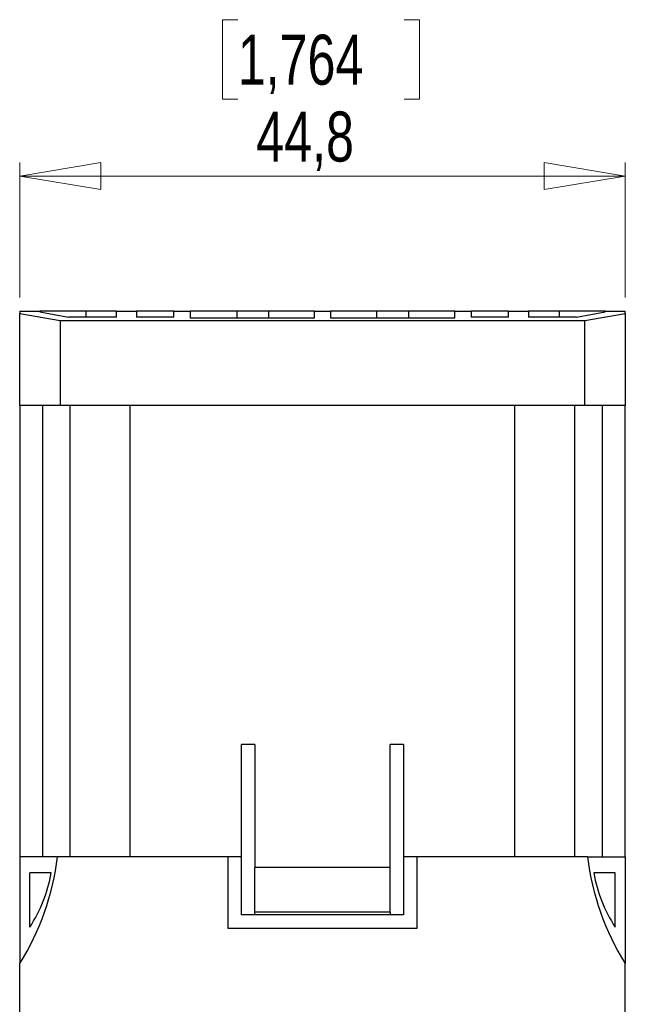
# Model space of a CAD drawing. Header units: millimetres. Extents: x 0 to 420, y 0 to 297.
# Tile 3 of 16: x 179 to 224, y 74 to 147. Entities that reach past the tile are written whole.
import ezdxf

# ---------------------------------------------------------------- set-up
doc = ezdxf.new("R2010")
doc.units = ezdxf.units.MM
doc.styles.add('SLDTEXTSTYLE3', font='TXT', dxfattribs={"width": 0.75})
doc.dimstyles.new('SLDDIMSTYLE0', dxfattribs={"dimtxt": 3.704167, "dimasz": 6, "dimexe": 0, "dimexo": 0.0625, "dimgap": 0.926042, "dimtad": 1, "dimdec": 1, "dimrnd": 1e-09, "dimzin": 12, "dimdsep": 46, "dimtxsty": 'SLDTEXTSTYLE3', "dimblk1": 'CLOSED', "dimblk2": 'CLOSED', "dimsah": 1, "dimcen": 0.09, "dimadec": 0, "dimazin": 3, "dimtfac": 1, "dimtdec": 1, "dimtofl": 0, "dimtmove": 0, "dimatfit": 3, "dimldrblk": 'CLOSED', "dimfxl": 0, "dimfrac": 2, "dimtolj": 1, "dimtzin": 12, "dimarcsym": 0})

# ---------------------------------------------------------------- blocks, each defined once
blk = doc.blocks.new('_CLOSED')
at = {"color": 0, "linetype": 'ByBlock', "lineweight": -2}
for p, q in [((-1, 0.166667), (0, 0)), ((-1, 0.166667), (-1, -0.166667)), ((0, 0), (-1, -0.166667)), ((0, 0), (-1, 0))]:
    blk.add_line(p, q, dxfattribs=at)
blk = doc.blocks.new('_D_1')
at = {"color": 7, "linetype": 'Continuous', "lineweight": 18}
for p, q in [((195.539, 147.109), (194.412, 147.109)), ((194.412, 147.109), (194.412, 141.223)), ((207.852, 147.109), (208.979, 147.109)), ((208.979, 147.109), (208.979, 141.223)), ((194.412, 141.223), (195.539, 141.223)), ((208.979, 141.223), (207.852, 141.223)), ((179.412, 126.533), (179.412, 136.533)), ((224.212, 126.533), (224.212, 136.533)), ((179.412, 135.533), (224.212, 135.533))]:
    blk.add_line(p, q, dxfattribs=at)
at = {"color": 7, "linetype": 'Continuous', "lineweight": 18, "xscale": 6, "yscale": 6, "rotation": 180.0000000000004}
blk.add_blockref('_CLOSED', (179.412, 135.533, -6.896), dxfattribs=at)
at = {"color": 7, "linetype": 'Continuous', "lineweight": 18, "xscale": 6, "yscale": 6}
blk.add_blockref('_CLOSED', (224.212, 135.533, -6.896), dxfattribs=at)
at = {"color": 7, "linetype": 'Continuous', "lineweight": 18, "char_height": 3.7042, "attachment_point": 1, "style": 'SLDTEXTSTYLE3'}
for s, insert in [('1,764', (195.539, 145.998)), ('44,8', (196.908, 140.308))]:
    blk.add_mtext(s, dxfattribs=dict(at, insert=insert))

msp = doc.modelspace()

# ---------------------------------------------------------------- linework, layer by layer
at = {"color": 7, "linetype": 'Continuous', "lineweight": 25}
for p, q in [((179.412, 125.533), (179.412, 125.357)), ((179.412, 125.533), (180.912, 125.533)), ((180.912, 125.466), (180.912, 125.533)), ((184.312, 125.533), (180.912, 125.533)), ((180.912, 125.466), (183.033, 125.092)), ((186.562, 125.533), (184.312, 125.533)), ((186.562, 125.092), (186.562, 125.533)), ((186.562, 125.533), (188.062, 125.533)), ((188.062, 125.533), (188.062, 125.092)), ((190.812, 125.533), (188.062, 125.533)), ((190.812, 125.092), (190.812, 125.533)), ((190.812, 125.533), (192.012, 125.533)), ((192.012, 125.533), (192.012, 125.039)), ((195.462, 125.533), (192.012, 125.533)), ((195.462, 125.533), (195.462, 125.039)), ((197.812, 125.533), (195.462, 125.533)), ((197.812, 125.533), (197.812, 125.039)), ((201.212, 125.533), (197.812, 125.533)), ((201.212, 125.039), (201.212, 125.533)), ((201.212, 125.533), (202.412, 125.533)), ((202.412, 125.533), (202.412, 125.039)), ((205.812, 125.533), (202.412, 125.533)), ((205.812, 125.533), (205.812, 125.039)), ((208.162, 125.533), (205.812, 125.533)), ((208.162, 125.533), (208.162, 125.039)), ((211.612, 125.533), (208.162, 125.533)), ((211.612, 125.039), (211.612, 125.533)), ((211.612, 125.533), (212.812, 125.533)), ((212.812, 125.533), (212.812, 125.092)), ((215.562, 125.533), (212.812, 125.533)), ((215.562, 125.092), (215.562, 125.533)), ((215.562, 125.533), (217.062, 125.533)), ((217.062, 125.533), (217.062, 125.092)), ((219.312, 125.533), (217.062, 125.533)), ((222.712, 125.533), (219.312, 125.533)), ((220.59, 125.092), (222.712, 125.466)), ((222.712, 125.533), (222.712, 125.466)), ((222.712, 125.533), (224.212, 125.533)), ((224.212, 125.357), (224.212, 125.533)), ((179.412, 125.357), (182.412, 124.828)), ((179.412, 118.533), (179.412, 125.357)), ((182.412, 124.828), (221.212, 124.828)), ((182.412, 124.828), (182.412, 118.533)), ((186.562, 125.092), (183.033, 125.092)), ((190.812, 125.092), (188.062, 125.092)), ((192.012, 125.039), (201.212, 125.039)), ((202.412, 125.039), (211.612, 125.039)), ((215.562, 125.092), (212.812, 125.092)), ((220.59, 125.092), (217.062, 125.092)), ((221.212, 124.828), (224.212, 125.357)), ((221.212, 118.533), (221.212, 124.828)), ((224.212, 125.357), (224.212, 118.533)), ((182.412, 118.533), (179.412, 118.533)), ((179.412, 118.533), (179.412, 85.133)), ((181.112, 85.133), (181.112, 118.533)), ((221.212, 118.533), (182.412, 118.533)), ((183.142, 85.133), (183.142, 118.533)), ((187.594, 85.133), (187.594, 118.533)), ((216.029, 85.133), (216.029, 118.533)), ((220.481, 85.133), (220.481, 118.533)), ((224.212, 118.533), (221.212, 118.533)), ((222.512, 118.533), (222.512, 85.133)), ((224.212, 85.133), (224.212, 118.533)), ((196.812, 93.433), (195.812, 93.433)), ((195.812, 85.133), (195.812, 93.433)), ((196.812, 93.433), (196.812, 84.333)), ((207.812, 93.433), (206.812, 93.433)), ((206.812, 84.333), (206.812, 93.433)), ((207.812, 93.433), (207.812, 85.133)), ((179.412, 85.133), (179.412, 77.229)), ((182.204, 85.133), (179.412, 85.133)), ((194.812, 85.133), (182.204, 85.133)), ((194.812, 85.133), (194.812, 79.833)), ((195.812, 85.133), (194.812, 85.133)), ((195.812, 80.833), (195.812, 85.133)), ((207.812, 85.133), (207.812, 80.833)), ((208.812, 85.133), (207.812, 85.133)), ((208.812, 79.833), (208.812, 85.133)), ((221.419, 85.133), (208.812, 85.133)), ((221.419, 85.133), (224.212, 85.133)), ((224.212, 85.133), (224.212, 77.229)), ((181.735, 83.933), (180.153, 83.933)), ((180.153, 79.914), (180.153, 83.933)), ((206.812, 84.333), (196.812, 84.333)), ((196.812, 81.034), (196.812, 84.333)), ((206.812, 81.034), (206.812, 84.333)), ((223.471, 83.933), (221.889, 83.933)), ((223.471, 79.914), (223.471, 83.933)), ((206.812, 81.034), (196.812, 81.034)), ((196.812, 80.833), (196.812, 81.034)), ((206.812, 81.034), (206.812, 80.833)), ((207.812, 80.833), (195.812, 80.833)), ((194.812, 79.833), (208.812, 79.833)), ((179.412, 72.733), (179.412, 77.229)), ((224.212, 72.733), (224.212, 77.229))]:
    msp.add_line(p, q, dxfattribs=at)
at = {"color": 1, "linetype": 'Continuous', "lineweight": 25}
for p, q in [((184.312, 125.533), (184.312, 125.092)), ((219.312, 125.533), (219.312, 125.092))]:
    msp.add_line(p, q, dxfattribs=at)
at = {"color": 7, "linetype": 'Continuous', "lineweight": 25}
for centre, radius, start, end in [((163.528, 87.287), 18.8, 327.65897, 353.42248), ((240.095, 87.287), 18.8, 186.57752, 212.34103), ((171.456, 85.659), 10.423, 326.55476, 350.47125), ((231.987, 85.588), 10.233, 189.30411, 213.66989)]:
    msp.add_arc(centre, radius, start, end, dxfattribs=at)

# ---------------------------------------------------------------- dimensions: what is measured, and where the dimension line sits
at = {"color": 7, "linetype": 'Continuous', "lineweight": 18}
dim = msp.add_linear_dim(base=(224.212, 135.533), p1=(179.412, 125.533), p2=(224.212, 125.533), dimstyle='SLDDIMSTYLE0', dxfattribs=at)
dim.commit()
dim.dimension.update_dxf_attribs({"geometry": '_D_1', "text_midpoint": (201.696, 135.533), "dimtype": 160})

doc.saveas('drawing.dxf')
